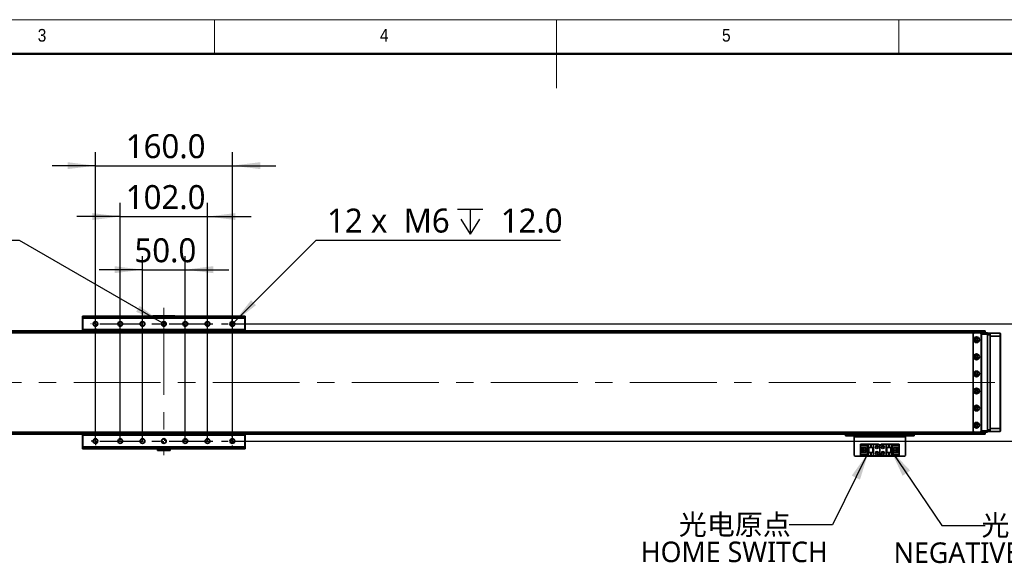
# Model space of a CAD drawing. Header units: millimetres. Extents: x 40 to 3320, y 40 to 2336.
# Tile 5 of 8: x 1052 to 2203, y 1700 to 2336. Entities that reach past the tile are written whole.
import ezdxf

# ---------------------------------------------------------------- set-up
doc = ezdxf.new("R2010")
doc.units = ezdxf.units.MM
doc.header["$LTSCALE"] = 8
doc.linetypes.add('CENTER', pattern=[10.16, 6.35, -1.27, 1.27, -1.27])
doc.linetypes.add('CENTERX2', pattern=[20.32, 12.7, -2.54, 2.54, -2.54])
doc.layers.add('中心线', color=1, linetype='CENTER')
doc.layers.add('标注', color=7, linetype='Continuous')
doc.styles.add('SLDTEXTSTYLE0', font='MSYH.TTC', dxfattribs={"bigfont": 'bigfont'})
doc.styles.add('SLDTEXTSTYLE1', font='GOTHIC.TTF', dxfattribs={"width": 0.913})
doc.styles.add('SLDTEXTSTYLE10', font='MSYH.TTC')
doc.styles.get("Standard").update_dxf_attribs({"font": 'MSYH.TTC'})
doc.dimstyles.new('SLDDIMSTYLE0', dxfattribs={"dimtxt": 28, "dimasz": 32.64, "dimexe": 0, "dimexo": 0.0625, "dimgap": 7, "dimtad": 2, "dimrnd": 1e-09, "dimzin": 4, "dimdsep": 46, "dimtxsty": 'SLDTEXTSTYLE10', "dimsah": 1, "dimcen": 0.09, "dimadec": 0, "dimazin": 1, "dimtfac": 1, "dimtmove": 0, "dimatfit": 0, "dimfxl": 0, "dimfrac": 2, "dimtolj": 1, "dimtzin": 12, "dimarcsym": 0})
doc.dimstyles.new('SLDDIMSTYLE1', dxfattribs={"dimtxt": 0.18, "dimasz": 32.64, "dimexe": 0, "dimexo": 0.0625, "dimgap": 0, "dimtad": 0, "dimtih": 1, "dimtoh": 1, "dimdec": 0, "dimrnd": 1e-09, "dimzin": 0, "dimdsep": 46, "dimtxsty": 'Standard', "dimsah": 1, "dimcen": 0.09, "dimadec": 0, "dimazin": 0, "dimtfac": 32.64, "dimtdec": 0, "dimtofl": 0, "dimtmove": 0, "dimatfit": 3, "dimfxl": 0, "dimfrac": 2, "dimtolj": 1, "dimtzin": 0, "dimarcsym": 0})
doc.dimstyles.new('SLDDIMSTYLE3', dxfattribs={"dimtxt": 28, "dimasz": 32.64, "dimexe": 0, "dimexo": 0.0625, "dimgap": 7, "dimtad": 0, "dimtih": 1, "dimtoh": 1, "dimdec": 6, "dimrnd": 1e-09, "dimzin": 12, "dimdsep": 46, "dimtxsty": 'SLDTEXTSTYLE10', "dimblk1": 'NONE', "dimsah": 1, "dimcen": 0, "dimadec": 0, "dimazin": 3, "dimtfac": 1, "dimtmove": 0, "dimatfit": 3, "dimldrblk": 'NONE', "dimfxl": 0, "dimfrac": 2, "dimtolj": 1, "dimtzin": 12, "dimarcsym": 0})
doc.dimstyles.new('SLDDIMSTYLE4', dxfattribs={"dimtxt": 28, "dimasz": 32.64, "dimexe": 0, "dimexo": 0.0625, "dimgap": 7, "dimtad": 0, "dimtih": 1, "dimtoh": 1, "dimdec": 1, "dimrnd": 1e-09, "dimzin": 4, "dimdsep": 46, "dimtxsty": 'SLDTEXTSTYLE10', "dimblk1": 'NONE', "dimsah": 1, "dimcen": 0, "dimadec": 0, "dimazin": 1, "dimtfac": 1, "dimtmove": 0, "dimatfit": 3, "dimldrblk": 'NONE', "dimfxl": 0, "dimfrac": 2, "dimtolj": 1, "dimtzin": 12, "dimarcsym": 0})

# ---------------------------------------------------------------- blocks, each defined once
blk = doc.blocks.new('SW_SYMBOL_HOLE_DEPTH')
at = {"layer": '标注', "color": 0}
for p, q in [((0, 7000), (6400, 7000)), ((3200, 7000), (3200, 600)), ((800, 4440), (3200, 600)), ((5600, 4440), (3200, 600))]:
    blk.add_line(p, q, dxfattribs=at)
blk = doc.blocks.new('_D_12')
at = {"layer": '标注', "color": 1}
for p, q in [((1302.6, 1982.1), (1398.9, 2078.4)), ((1398.9, 2078.4), (1684.4, 2078.4)), ((1299.1, 1978.6), (1302.6, 1982.1))]:
    blk.add_line(p, q, dxfattribs=at)
blk.add_solid([(1302.6, 1982.1), (1328.6, 2002.3), (1322.8, 2008.1)], dxfattribs=at)
at = {"layer": '标注', "color": 1, "xscale": 0.004592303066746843, "yscale": 0.004592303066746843, "zscale": 0.004592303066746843}
blk.add_blockref('SW_SYMBOL_HOLE_DEPTH', (1564.2, 2082.5), dxfattribs=at)
at = {"layer": '标注', "color": 1, "char_height": 28, "attachment_point": 1, "style": 'SLDTEXTSTYLE10'}
for s, insert in [('12 x  M6 ', (1411.6, 2115.1)), (' 12.0', (1605.2, 2115.1))]:
    blk.add_mtext(s, dxfattribs=dict(at, insert=insert))
blk = doc.blocks.new('_None')
blk = doc.blocks.new('_D_13')
at = {"layer": '标注', "color": 102}
for p, q in [((1052, 2077.8), (711.8, 2077.8)), ((1218.7, 1981.6), (1052, 2077.8)), ((1223, 1979.1), (1218.7, 1981.6))]:
    blk.add_line(p, q, dxfattribs=at)
blk.add_solid([(1218.7, 1981.6), (1192.5, 2001.4), (1188.4, 1994.4)], dxfattribs=at)
at = {"layer": '标注', "color": 102, "xscale": 0.004592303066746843, "yscale": 0.004592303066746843, "zscale": 0.004592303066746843}
blk.add_blockref('SW_SYMBOL_HOLE_DEPTH', (939.4, 2081.9), dxfattribs=at)
at = {"layer": '标注', "color": 102, "char_height": 28, "attachment_point": 1, "style": 'SLDTEXTSTYLE10'}
for s, insert in [('2 x ', (711.8, 2114.5)), ('%%c', (769.9, 2114.3)), (' 5.0 H7 ', (813.1, 2114.5)), (' 6.0', (980.4, 2114.5))]:
    blk.add_mtext(s, dxfattribs=dict(at, insert=insert))
blk = doc.blocks.new('_D_14')
at = {"layer": '标注', "color": 1}
for p, q in [((1140.9, 1843.3), (1140.9, 2181.3)), ((1300.9, 1843.3), (1300.9, 2181.3)), ((1140.9, 2165.3), (1090.1, 2165.3)), ((1140.9, 2165.3), (1300.9, 2165.3)), ((1300.9, 2165.3), (1351.7, 2165.3))]:
    blk.add_line(p, q, dxfattribs=at)
for points in [[(1140.9, 2165.3), (1108.2, 2169.4), (1108.2, 2161.3)], [(1300.9, 2165.3), (1333.5, 2161.3), (1333.5, 2169.4)]]:
    blk.add_solid(points, dxfattribs=at)
at = {"layer": '标注', "color": 1, "insert": (1176.3, 2202.1), "char_height": 28, "attachment_point": 1, "style": 'SLDTEXTSTYLE10'}
blk.add_mtext('160.0', dxfattribs=at)
blk = doc.blocks.new('_D_15')
at = {"layer": '标注', "color": 1}
for p, q in [((1169.9, 1843.3), (1169.9, 2121.8)), ((1271.9, 1843.3), (1271.9, 2121.8)), ((1169.9, 2105.8), (1119.1, 2105.8)), ((1169.9, 2105.8), (1271.9, 2105.8)), ((1271.9, 2105.8), (1322.7, 2105.8))]:
    blk.add_line(p, q, dxfattribs=at)
for points in [[(1169.9, 2105.8), (1137.2, 2109.9), (1137.2, 2101.8)], [(1271.9, 2105.8), (1304.5, 2101.8), (1304.5, 2109.9)]]:
    blk.add_solid(points, dxfattribs=at)
at = {"layer": '标注', "color": 1, "insert": (1176.3, 2142.6), "char_height": 28, "attachment_point": 1, "style": 'SLDTEXTSTYLE10'}
blk.add_mtext('102.0', dxfattribs=at)
blk = doc.blocks.new('_D_16')
at = {"layer": '标注', "color": 1}
for p, q in [((1195.9, 1843.3), (1195.9, 2059.7)), ((1245.9, 1843.3), (1245.9, 2059.7)), ((1195.9, 2043.7), (1145.1, 2043.7)), ((1195.9, 2043.7), (1245.9, 2043.7)), ((1245.9, 2043.7), (1296.7, 2043.7))]:
    blk.add_line(p, q, dxfattribs=at)
for points in [[(1195.9, 2043.7), (1163.2, 2047.8), (1163.2, 2039.6)], [(1245.9, 2043.7), (1278.5, 2039.6), (1278.5, 2047.8)]]:
    blk.add_solid(points, dxfattribs=at)
at = {"layer": '标注', "color": 1, "insert": (1186.4, 2080.4), "char_height": 28, "attachment_point": 1, "style": 'SLDTEXTSTYLE10'}
blk.add_mtext('50.0', dxfattribs=at)
blk = doc.blocks.new('_D_17')
at = {"layer": '标注', "color": 1}
for p, q in [((2278.9, 1980.3), (2278.9, 2031.1)), ((1300.9, 1980.3), (2294.9, 1980.3)), ((2278.9, 1980.3), (2278.9, 1843.3)), ((1300.9, 1843.3), (2294.9, 1843.3)), ((2278.9, 1843.3), (2278.9, 1792.5))]:
    blk.add_line(p, q, dxfattribs=at)
for points in [[(2278.9, 1980.3), (2282.9, 2013), (2274.8, 2013)], [(2278.9, 1843.3), (2274.8, 1810.7), (2282.9, 1810.7)]]:
    blk.add_solid(points, dxfattribs=at)
at = {"layer": '标注', "color": 1, "insert": (2242.1, 1867.2), "char_height": 28, "attachment_point": 1, "rotation": 90, "style": 'SLDTEXTSTYLE10'}
blk.add_mtext('137.0', dxfattribs=at)
blk = doc.blocks.new('SW_NOTE_0_6')
at = {"color": 0, "linetype": 'Continuous', "lineweight": 0, "char_height": 24, "attachment_point": 2}
for s, insert, style in [('光电原点', (-63.5, 12.2), 'SLDTEXTSTYLE0'), ('HOME SWITCH', (-64.1, -19.8), 'SLDTEXTSTYLE10')]:
    blk.add_mtext(s, dxfattribs=dict(at, insert=insert, style=style))
blk = doc.blocks.new('SW_NOTE_0_7')
at = {"color": 0, "linetype": 'Continuous', "lineweight": 0, "char_height": 24, "attachment_point": 2}
for s, insert, style in [('光电负限位', (77.4, 12.2), 'SLDTEXTSTYLE0'), ('NEGATIVE LIMIT SWITCH', (75.2, -19.8), 'SLDTEXTSTYLE10')]:
    blk.add_mtext(s, dxfattribs=dict(at, insert=insert, style=style))
blk = doc.blocks.new('SW_CENTERMARKSYMBOL_0')
at = {"layer": '中心线', "color": 0}
for p, q in [((-5, 0), (-5.3, 0)), ((0, 0), (-2.5, 0)), ((0, 5), (0, 5.3)), ((0, 0), (0, 2.5)), ((0, 0), (0, -2.5)), ((0, 0), (2.5, 0)), ((5, 0), (155, 0)), ((160, 0), (157.5, 0)), ((160, 2.5), (160, 5)), ((160, 0), (160, 2.5)), ((160, 0), (160, -2.5)), ((160, 0), (162.5, 0)), ((162.5, 0), (165, 0)), ((0, -5), (0, -5.3)), ((160, -2.5), (160, -5))]:
    blk.add_line(p, q, dxfattribs=at)
blk = doc.blocks.new('SW_CENTERMARKSYMBOL_1')
at = {"layer": '中心线', "color": 0}
for p, q in [((-2.5, 0), (-5, 0)), ((0, 0), (-2.5, 0)), ((0, 2.5), (0, 5)), ((0, 0), (0, 2.5)), ((0, 0), (0, -2.5)), ((0, 0), (2.5, 0)), ((5, 0), (155, 0)), ((160, 0), (157.5, 0)), ((160, 5), (160, 5.3)), ((160, 0), (160, 2.5)), ((160, 0), (160, -2.5)), ((160, 0), (162.5, 0)), ((165, 0), (165.3, 0)), ((0, -2.5), (0, -5)), ((160, -5), (160, -5.3))]:
    blk.add_line(p, q, dxfattribs=at)
blk = doc.blocks.new('SW_DOWELSYMBOL_0')
at = {"linetype": 'Continuous', "lineweight": 0}
h = blk.add_hatch(color=0, dxfattribs=at)
edge = h.paths.add_edge_path(flags=0)
edge.add_arc((0, 0), 2.5, 180, 270)
edge.add_line((0, -2.5), (0, 0))
edge.add_line((0, 0), (-2.5, 0))
h = blk.add_hatch(color=0, dxfattribs=at)
edge = h.paths.add_edge_path(flags=0)
edge.add_arc((0, 0), 2.5, 0, 90)
edge.add_line((0, 2.5), (0, 0))
edge.add_line((0, 0), (2.5, 0))
at = {"color": 0, "linetype": 'Continuous', "lineweight": 0}
blk.add_circle((0, 0), 2.5, dxfattribs=at)
blk = doc.blocks.new('SW_DOWELSYMBOL_1')
at = {"linetype": 'Continuous', "lineweight": 0}
h = blk.add_hatch(color=0, dxfattribs=at)
edge = h.paths.add_edge_path(flags=0)
edge.add_arc((0, 0), 2.5, 180, 270)
edge.add_line((0, -2.5), (0, 0))
edge.add_line((0, 0), (-2.5, 0))
h = blk.add_hatch(color=0, dxfattribs=at)
edge = h.paths.add_edge_path(flags=0)
edge.add_arc((0, 0), 2.5, 0, 90)
edge.add_line((0, 2.5), (0, 0))
edge.add_line((0, 0), (2.5, 0))
at = {"color": 0, "linetype": 'Continuous', "lineweight": 0}
blk.add_circle((0, 0), 2.5, dxfattribs=at)

msp = doc.modelspace()

# ---------------------------------------------------------------- linework, layer by layer
at = {"color": 7, "linetype": 'Continuous', "lineweight": 18}
for p, q in [((3320, 2336), (40, 2336)), ((1280, 2296), (1280, 2336)), ((1680, 2336), (1680, 2256)), ((2080, 2296), (2080, 2336)), ((80, 2296), (3280, 2296))]:
    msp.add_line(p, q, dxfattribs=at)
at = {"color": 7, "linetype": 'Continuous', "lineweight": 50}
msp.add_line((3280, 2296), (80, 2296), dxfattribs=at)
at = {"color": 7, "linetype": 'Continuous', "lineweight": 35}
for p, q in [((1125.8617835, 1989.3462688), (1126.8617855, 1989.3462688)), ((1125.8617835, 1988.3462667), (1125.8617835, 1989.3462688)), ((1126.8617855, 1988.3462667), (1125.8617835, 1988.3462667)), ((1125.8617835, 1988.3462667), (1125.8617835, 1987.3462722)), ((1126.1617811, 1987.3462722), (1125.8617835, 1987.0462671)), ((1125.8617835, 1973.6462675), (1125.8617835, 1987.0462671)), ((1126.1617811, 1987.0462671), (1125.8617835, 1987.0462671)), ((1126.1617811, 1987.0462671), (1126.1617811, 1987.3462722)), ((1126.1617811, 1987.3462722), (1315.5617835, 1987.3462722)), ((1126.1617811, 1987.0462671), (1126.1617811, 1973.6462675)), ((1315.5617835, 1987.0462671), (1126.1617811, 1987.0462671)), ((1126.8617855, 1989.3462688), (1127.8617801, 1989.3462688)), ((1126.8617855, 1988.3462667), (1126.8617855, 1989.3462688)), ((1127.8617801, 1988.3462667), (1126.8617855, 1988.3462667)), ((1126.8617855, 1988.3462667), (1126.8617855, 1987.3462722)), ((1313.8617845, 1989.3462688), (1127.8617801, 1989.3462688)), ((1127.8617801, 1988.3472651), (1127.8617801, 1989.3462688)), ((1127.8617801, 1988.3452684), (1127.8617801, 1988.3472651)), ((1127.8617801, 1988.3462667), (1127.8617801, 1988.3452684)), ((1127.8617801, 1987.3462722), (1127.8617801, 1988.3452684)), ((1208.3617821, 1989.7462681), (1208.3617821, 1989.4462704)), ((1208.3617821, 1989.7462681), (1233.3617825, 1989.7462681)), ((1233.3617825, 1989.4462704), (1208.3617821, 1989.4462704)), ((1233.3617825, 1989.7462681), (1233.3617825, 1989.4462704)), ((1313.8617845, 1989.3462688), (1313.8617845, 1988.3472651)), ((1313.8617845, 1989.3462688), (1314.8617791, 1989.3462688)), ((1313.8617845, 1988.3472651), (1313.8617845, 1988.3452684)), ((1314.8617791, 1988.3462667), (1313.8617845, 1988.3462667)), ((1313.8617845, 1988.3462667), (1313.8617845, 1988.3452684)), ((1313.8617845, 1988.3452684), (1313.8617845, 1987.3462722)), ((1314.8617791, 1989.3462688), (1314.8617791, 1988.3462667)), ((1314.8617791, 1989.3462688), (1315.8617811, 1989.3462688)), ((1314.8617791, 1988.3462667), (1314.8617791, 1987.3462722)), ((1315.8617811, 1988.3462667), (1314.8617791, 1988.3462667)), ((1315.5617835, 1987.0462671), (1315.5617835, 1987.3462722)), ((1315.8617811, 1987.0462671), (1315.5617835, 1987.3462722)), ((1315.5617835, 1973.6462675), (1315.5617835, 1987.0462671)), ((1315.8617811, 1987.0462671), (1315.5617835, 1987.0462671)), ((1315.8617811, 1989.3462688), (1315.8617811, 1988.3462667)), ((1315.8617811, 1988.3462667), (1315.8617811, 1987.3462722)), ((1315.8617811, 1987.0462671), (1315.8617811, 1973.6462675)), ((260.8618038, 1972.3462678), (1125.8617835, 1972.3462678)), ((2167.861809, 1969.8462665), (273.8617556, 1969.8462665)), ((1126.1617811, 1973.6462675), (1125.8617835, 1973.6462675)), ((1126.1617811, 1973.3462699), (1125.8617835, 1973.6462675)), ((1125.8617835, 1971.3462695), (1125.8617835, 1973.6462675)), ((1125.8617835, 1971.3462695), (1126.1617811, 1971.3462695)), ((1125.8617835, 1969.8462665), (1125.8617835, 1971.3462695)), ((1126.1617811, 1973.6462675), (1315.5617835, 1973.6462675)), ((1126.1617811, 1973.3462699), (1126.1617811, 1973.6462675)), ((1315.5617835, 1973.3462699), (1126.1617811, 1973.3462699)), ((1126.1617811, 1973.3462699), (1126.1617811, 1971.3462695)), ((1315.5617835, 1971.3462695), (1126.1617811, 1971.3462695)), ((1126.1617811, 1971.3462695), (1126.1617811, 1969.8462665)), ((1315.5617835, 1973.3462699), (1315.5617835, 1973.6462675)), ((1315.8617811, 1973.6462675), (1315.5617835, 1973.6462675)), ((1315.5617835, 1973.3462699), (1315.8617811, 1973.6462675)), ((1315.5617835, 1971.3462695), (1315.5617835, 1973.3462699)), ((1315.5617835, 1971.3462695), (1315.8617811, 1971.3462695)), ((1315.5617835, 1969.8462665), (1315.5617835, 1971.3462695)), ((1315.8617811, 1973.6462675), (1315.8617811, 1971.3462695)), ((1315.8617811, 1972.3462678), (2180.8617609, 1972.3462678)), ((1315.8617811, 1971.3462695), (1315.8617811, 1969.8462665)), ((2167.861809, 1969.8462665), (2166.8617623, 1968.8462682)), ((2166.8617623, 1968.8462682), (2166.8617623, 1854.8462681)), ((2175.3618019, 1969.8462665), (2167.861809, 1969.8462665)), ((2176.361789, 1969.8462665), (2175.3618019, 1969.8462665)), ((2176.361789, 1968.8462682), (2175.3618019, 1969.8462665)), ((2176.361789, 1969.8462665), (2176.361789, 1968.8462682)), ((2176.361789, 1969.8462665), (2176.8617527, 1969.8462665)), ((2176.361789, 1854.8462681), (2176.361789, 1968.8462682)), ((2176.8617527, 1969.8462665), (2183.8617818, 1969.8462665)), ((2176.8617527, 1968.3462672), (2176.8617527, 1969.8462665)), ((2183.8617818, 1968.3462672), (2176.8617527, 1968.3462672)), ((2176.8617527, 1855.3462691), (2176.8617527, 1968.3462672)), ((2180.8617609, 1972.0462702), (2180.8617609, 1972.3462678)), ((2180.8617609, 1971.9226055), (2180.8617609, 1972.0462702)), ((2180.8617609, 1971.7615835), (2180.8617609, 1971.9226055)), ((2180.8617609, 1969.8462665), (2180.8617609, 1971.7615835)), ((2183.8617818, 1969.8462665), (2183.8617818, 1968.3462672)), ((2183.8617818, 1969.3462692), (2186.8618028, 1969.3462692)), ((2183.8617818, 1855.3462691), (2183.8617818, 1968.3462672)), ((2186.8618028, 1969.3462692), (2186.8618028, 1965.8462696)), ((2198.3618038, 1969.3462692), (2186.8618028, 1969.3462692)), ((2198.3618038, 1965.8462696), (2198.3618038, 1969.3462692)), ((2198.3618038, 1969.3462692), (2198.8617675, 1968.8462682)), ((2198.8617675, 1968.8462682), (2198.8617675, 1965.8462696)), ((2198.3618038, 1965.8462696), (2186.8618028, 1965.8462696)), ((2186.8618028, 1965.8462696), (2186.8618028, 1857.8462668)), ((2198.3618038, 1857.8462668), (2198.3618038, 1965.8462696)), ((2198.3618038, 1965.8462696), (2198.8617675, 1965.8462696)), ((2198.8617675, 1965.8462696), (2198.8617675, 1857.8462668)), ((2167.861809, 1853.8462698), (273.8617556, 1853.8462698)), ((1125.8617835, 1852.3462705), (1125.8617835, 1853.8462698)), ((1126.1617811, 1853.8462698), (1126.1617811, 1852.3462705)), ((1315.5617835, 1852.3462705), (1315.5617835, 1853.8462698)), ((1315.8617811, 1853.8462698), (1315.8617811, 1852.3462705)), ((2166.8617623, 1854.8462681), (2167.861809, 1853.8462698)), ((2167.861809, 1853.8462698), (2175.3618019, 1853.8462698)), ((2175.3618019, 1853.8462698), (2176.361789, 1854.8462681)), ((2176.361789, 1853.8462698), (2175.3618019, 1853.8462698)), ((2176.361789, 1854.8462681), (2176.361789, 1853.8462698)), ((2176.8617527, 1853.8462698), (2176.361789, 1853.8462698)), ((2176.8617527, 1855.3462691), (2183.8617818, 1855.3462691)), ((2176.8617527, 1853.8462698), (2176.8617527, 1855.3462691)), ((2183.8617818, 1853.8462698), (2176.8617527, 1853.8462698)), ((2180.8617609, 1851.9309528), (2180.8617609, 1853.8462698)), ((2183.8617818, 1855.3462691), (2183.8617818, 1853.8462698)), ((2186.8618028, 1854.3462671), (2183.8617818, 1854.3462671)), ((2198.3618038, 1857.8462668), (2186.8618028, 1857.8462668)), ((2186.8618028, 1857.8462668), (2186.8618028, 1854.3462671)), ((2198.3618038, 1854.3462671), (2186.8618028, 1854.3462671)), ((2198.3618038, 1857.8462668), (2198.8617675, 1857.8462668)), ((2198.3618038, 1854.3462671), (2198.3618038, 1857.8462668)), ((2198.3618038, 1854.3462671), (2198.8617675, 1854.8462681)), ((2198.8617675, 1857.8462668), (2198.8617675, 1854.8462681)), ((260.8618038, 1851.3462685), (1125.8617835, 1851.3462685)), ((1125.8617835, 1852.3462705), (1126.1617811, 1852.3462705)), ((1125.8617835, 1850.0462688), (1125.8617835, 1852.3462705)), ((1125.8617835, 1850.0462688), (1126.1617811, 1850.3462702)), ((1125.8617835, 1836.6462692), (1125.8617835, 1850.0462688)), ((1125.8617835, 1850.0462688), (1126.1617811, 1850.0462688)), ((1126.1617811, 1852.3462705), (1126.1617811, 1850.3462702)), ((1315.5617835, 1852.3462705), (1126.1617811, 1852.3462705)), ((1126.1617811, 1850.0462688), (1126.1617811, 1850.3462702)), ((1126.1617811, 1850.3462702), (1315.5617835, 1850.3462702)), ((1126.1617811, 1850.0462688), (1126.1617811, 1836.6462692)), ((1315.5617835, 1850.0462688), (1126.1617811, 1850.0462688)), ((1315.5617835, 1850.3462702), (1315.5617835, 1852.3462705)), ((1315.5617835, 1852.3462705), (1315.8617811, 1852.3462705)), ((1315.5617835, 1850.0462688), (1315.5617835, 1850.3462702)), ((1315.8617811, 1850.0462688), (1315.5617835, 1850.3462702)), ((1315.5617835, 1836.6462692), (1315.5617835, 1850.0462688)), ((1315.5617835, 1850.0462688), (1315.8617811, 1850.0462688)), ((1315.8617811, 1852.3462705), (1315.8617811, 1850.0462688)), ((1315.8617811, 1851.3462685), (2180.8617609, 1851.3462685)), ((1315.8617811, 1850.0462688), (1315.8617811, 1836.6462692)), ((2017.8617732, 1849.3462682), (2017.8617732, 1851.3462648)), ((2018.8617604, 1849.3462682), (2017.8617732, 1849.3462682)), ((2018.8617604, 1851.3462648), (2018.8617604, 1849.3462682)), ((2096.8617694, 1849.3462682), (2018.8617604, 1849.3462682)), ((2027.8617637, 1849.3462682), (2027.8617637, 1848.3462661)), ((2027.8617637, 1848.3462661), (2087.8617661, 1848.3462661)), ((2027.8617637, 1826.5462696), (2027.8617637, 1848.3462661)), ((2087.8617661, 1848.3462661), (2087.8617661, 1849.3462682)), ((2087.8617661, 1848.3462661), (2087.8617661, 1826.5462696)), ((2096.8617694, 1849.3462682), (2096.8617694, 1851.3462648)), ((2097.8617566, 1849.3462682), (2096.8617694, 1849.3462682)), ((2097.8617566, 1851.3462648), (2097.8617566, 1849.3462682)), ((2180.8617609, 1851.7699309), (2180.8617609, 1851.9309528)), ((2180.8617609, 1851.6462661), (2180.8617609, 1851.7699309)), ((2180.8617609, 1851.3462685), (2180.8617609, 1851.6462661)), ((1125.8617835, 1836.6462692), (1126.1617811, 1836.6462692)), ((1125.8617835, 1836.6462692), (1126.1617811, 1836.3462716)), ((1125.8617835, 1835.3462696), (1125.8617835, 1836.3462716)), ((1125.8617835, 1835.3462696), (1126.8617855, 1835.3462696)), ((1125.8617835, 1834.3462676), (1125.8617835, 1835.3462696)), ((1126.8617855, 1834.3462676), (1125.8617835, 1834.3462676)), ((1126.1617811, 1836.3462716), (1126.1617811, 1836.6462692)), ((1126.1617811, 1836.6462692), (1315.5617835, 1836.6462692)), ((1315.5617835, 1836.3462716), (1126.1617811, 1836.3462716)), ((1126.8617855, 1835.3462696), (1126.8617855, 1836.3462716)), ((1126.8617855, 1835.3462696), (1127.8617801, 1835.3462696)), ((1126.8617855, 1834.3462676), (1126.8617855, 1835.3462696)), ((1127.8617801, 1834.3462676), (1126.8617855, 1834.3462676)), ((1127.8617801, 1835.347268), (1127.8617801, 1836.3462716)), ((1127.8617801, 1835.3452712), (1127.8617801, 1835.347268)), ((1127.8617801, 1835.3462696), (1127.8617801, 1835.347268)), ((1127.8617801, 1834.3462676), (1127.8617801, 1835.3452712)), ((1313.8617845, 1834.3462676), (1127.8617801, 1834.3462676)), ((1213.3617825, 1834.3462676), (1213.3617825, 1832.346271)), ((1213.3617825, 1832.346271), (1228.3617821, 1832.346271)), ((1228.3617821, 1834.3462676), (1228.3617821, 1832.346271)), ((1313.8617845, 1835.347268), (1313.8617845, 1836.3462716)), ((1313.8617845, 1835.3452712), (1313.8617845, 1835.347268)), ((1313.8617845, 1835.3462696), (1313.8617845, 1835.347268)), ((1313.8617845, 1835.3462696), (1314.8617791, 1835.3462696)), ((1313.8617845, 1834.3462676), (1313.8617845, 1835.3452712)), ((1314.8617791, 1834.3462676), (1313.8617845, 1834.3462676)), ((1314.8617791, 1835.3462696), (1314.8617791, 1836.3462716)), ((1314.8617791, 1835.3462696), (1314.8617791, 1834.3462676)), ((1314.8617791, 1835.3462696), (1315.8617811, 1835.3462696)), ((1315.8617811, 1834.3462676), (1314.8617791, 1834.3462676)), ((1315.5617835, 1836.6462692), (1315.8617811, 1836.6462692)), ((1315.5617835, 1836.3462716), (1315.8617811, 1836.6462692)), ((1315.5617835, 1836.3462716), (1315.5617835, 1836.6462692)), ((1315.8617811, 1835.3462696), (1315.8617811, 1836.3462716)), ((1315.8617811, 1835.3462696), (1315.8617811, 1834.3462676)), ((2035.161783, 1838.7462675), (2035.161783, 1839.5462662)), ((2035.161783, 1839.5462662), (2044.3617599, 1839.5462662)), ((2043.4617894, 1838.7462675), (2035.161783, 1838.7462675)), ((2035.161783, 1838.7462675), (2035.161783, 1838.2462665)), ((2042.961766, 1838.2462665), (2035.161783, 1838.2462665)), ((2035.161783, 1835.6462672), (2035.161783, 1838.2462665)), ((2035.161783, 1835.6462672), (2041.3617985, 1835.6462672)), ((2035.161783, 1830.0462693), (2035.161783, 1835.6462672)), ((2036.4617603, 1830.0462693), (2036.4617603, 1835.6462672)), ((2036.9617836, 1835.2962687), (2036.9617836, 1835.6462672)), ((2041.3617985, 1835.2962687), (2036.9617836, 1835.2962687)), ((2036.9617836, 1830.3962678), (2036.9617836, 1835.2962687)), ((2036.9617836, 1830.0462693), (2036.9617836, 1830.3962678)), ((2036.9617836, 1830.3962678), (2041.3617985, 1830.3962678)), ((2037.9217761, 1833.6462632), (2037.9217761, 1832.0462659)), ((2039.7617714, 1833.6462632), (2037.9217761, 1833.6462632)), ((2037.9217761, 1832.0462659), (2039.7617714, 1832.0462659)), ((2039.7617714, 1833.6462632), (2039.7617714, 1832.0462659)), ((2041.3617985, 1835.6462672), (2041.3617985, 1830.0462693)), ((2042.961766, 1838.2462665), (2043.4617894, 1838.7462675)), ((2042.961766, 1827.44627), (2042.961766, 1838.2462665)), ((2043.4617894, 1826.946269), (2043.4617894, 1838.7462675)), ((2044.3617599, 1839.5462662), (2050.3618019, 1839.5462662)), ((2044.3617599, 1839.5462662), (2044.3617599, 1835.8462632)), ((2044.3617599, 1835.8462632), (2050.3618019, 1835.8462632)), ((2044.3617599, 1835.8462632), (2044.3617599, 1829.8462659)), ((2044.8617833, 1835.8462632), (2044.8617833, 1829.8462659)), ((2045.1617734, 1835.8462632), (2045.1617734, 1829.8462659)), ((2046.7618005, 1838.0462631), (2046.9617741, 1838.0462631)), ((2047.3617809, 1836.8462652), (2046.7618005, 1838.0462631)), ((2046.9617741, 1838.4462699), (2047.7617876, 1838.4462699)), ((2046.9617741, 1838.0462631), (2046.9617741, 1838.4462699)), ((2047.9617612, 1838.0462631), (2047.3617809, 1836.8462652)), ((2047.7617876, 1838.4462699), (2047.7617876, 1838.0462631)), ((2047.7617876, 1838.0462631), (2047.9617612, 1838.0462631)), ((2049.5617883, 1829.8462659), (2049.5617883, 1835.8462632)), ((2049.8617785, 1829.8462659), (2049.8617785, 1835.8462632)), ((2050.3618019, 1839.5462662), (2050.3618019, 1835.8462632)), ((2050.3618019, 1839.5462662), (2055.8617609, 1839.5462662)), ((2050.3618019, 1835.8462632), (2050.3618019, 1829.8462659)), ((2057.8617947, 1828.1462669), (2057.8617947, 1837.5462696)), ((2059.861769, 1839.5462662), (2065.3617876, 1839.5462662)), ((2065.3617876, 1835.8462632), (2065.3617876, 1839.5462662)), ((2065.3617876, 1839.5462662), (2071.3617699, 1839.5462662)), ((2065.3617876, 1835.8462632), (2071.3617699, 1835.8462632)), ((2065.3617876, 1829.8462659), (2065.3617876, 1835.8462632)), ((2065.8618109, 1835.8462632), (2065.8618109, 1829.8462659)), ((2066.1618011, 1835.8462632), (2066.1618011, 1829.8462659)), ((2067.7617686, 1837.2462645), (2068.3618085, 1838.4462699)), ((2067.9618018, 1837.2462645), (2067.7617686, 1837.2462645)), ((2067.9618018, 1836.8462652), (2067.9618018, 1837.2462645)), ((2068.7617557, 1836.8462652), (2067.9618018, 1836.8462652)), ((2068.3618085, 1838.4462699), (2068.9617889, 1837.2462645)), ((2068.7617557, 1837.2462645), (2068.7617557, 1836.8462652)), ((2068.9617889, 1837.2462645), (2068.7617557, 1837.2462645)), ((2070.5617564, 1829.8462659), (2070.5617564, 1835.8462632)), ((2070.8618061, 1829.8462659), (2070.8618061, 1835.8462632)), ((2071.3617699, 1835.8462632), (2071.3617699, 1839.5462662)), ((2071.3617699, 1839.5462662), (2080.5618064, 1839.5462662)), ((2071.3617699, 1829.8462659), (2071.3617699, 1835.8462632)), ((2080.5618064, 1838.7462675), (2072.2618, 1838.7462675)), ((2072.2618, 1838.7462675), (2072.7617638, 1838.2462665)), ((2072.2618, 1838.7462675), (2072.2618, 1826.946269)), ((2072.7617638, 1838.2462665), (2072.7617638, 1827.44627)), ((2080.5618064, 1838.2462665), (2072.7617638, 1838.2462665)), ((2074.3617909, 1835.6462672), (2080.5618064, 1835.6462672)), ((2074.3617909, 1830.0462693), (2074.3617909, 1835.6462672)), ((2078.7618058, 1835.2962687), (2074.3617909, 1835.2962687)), ((2074.3617909, 1830.3962678), (2078.7618058, 1830.3962678)), ((2075.9617584, 1832.0462659), (2075.9617584, 1833.6462632)), ((2077.8017538, 1833.6462632), (2075.9617584, 1833.6462632)), ((2075.9617584, 1832.0462659), (2077.8017538, 1832.0462659)), ((2077.8017538, 1832.0462659), (2077.8017538, 1833.6462632)), ((2078.7618058, 1835.6462672), (2078.7618058, 1835.2962687)), ((2078.7618058, 1835.2962687), (2078.7618058, 1830.3962678)), ((2078.7618058, 1830.3962678), (2078.7618058, 1830.0462693)), ((2079.2617695, 1835.6462672), (2079.2617695, 1830.0462693)), ((2080.5618064, 1839.5462662), (2080.5618064, 1838.7462675)), ((2080.5618064, 1838.2462665), (2080.5618064, 1838.7462675)), ((2080.5618064, 1838.2462665), (2080.5618064, 1835.6462672)), ((2080.5618064, 1835.6462672), (2080.5618064, 1830.0462693)), ((2027.8617637, 1826.5462696), (2028.8618104, 1825.5462676)), ((2086.861779, 1825.5462676), (2028.8618104, 1825.5462676)), ((2041.3617985, 1830.0462693), (2035.161783, 1830.0462693)), ((2035.161783, 1827.44627), (2035.161783, 1830.0462693)), ((2035.161783, 1827.44627), (2042.961766, 1827.44627)), ((2035.161783, 1827.44627), (2035.161783, 1826.946269)), ((2035.161783, 1826.946269), (2043.4617894, 1826.946269)), ((2035.161783, 1826.1462629), (2035.161783, 1826.946269)), ((2044.3617599, 1826.1462629), (2035.161783, 1826.1462629)), ((2043.4617894, 1826.946269), (2042.961766, 1827.44627)), ((2050.3618019, 1829.8462659), (2044.3617599, 1829.8462659)), ((2044.3617599, 1829.8462659), (2044.3617599, 1826.1462629)), ((2050.3618019, 1826.1462629), (2044.3617599, 1826.1462629)), ((2046.7618005, 1828.4462645), (2046.9617741, 1828.4462645)), ((2047.3617809, 1827.2462666), (2046.7618005, 1828.4462645)), ((2046.9617741, 1828.8462639), (2047.7617876, 1828.8462639)), ((2046.9617741, 1828.4462645), (2046.9617741, 1828.8462639)), ((2047.9617612, 1828.4462645), (2047.3617809, 1827.2462666)), ((2047.7617876, 1828.8462639), (2047.7617876, 1828.4462645)), ((2047.7617876, 1828.4462645), (2047.9617612, 1828.4462645)), ((2050.3618019, 1829.8462659), (2050.3618019, 1826.1462629)), ((2055.8617609, 1826.1462629), (2050.3618019, 1826.1462629)), ((2065.3617876, 1826.1462629), (2059.861769, 1826.1462629)), ((2065.3617876, 1826.1462629), (2065.3617876, 1829.8462659)), ((2071.3617699, 1829.8462659), (2065.3617876, 1829.8462659)), ((2071.3617699, 1826.1462629), (2065.3617876, 1826.1462629)), ((2067.7617686, 1827.6462659), (2068.3618085, 1828.8462639)), ((2067.9618018, 1827.6462659), (2067.7617686, 1827.6462659)), ((2067.9618018, 1827.2462666), (2067.9618018, 1827.6462659)), ((2068.7617557, 1827.2462666), (2067.9618018, 1827.2462666)), ((2068.3618085, 1828.8462639), (2068.9617889, 1827.6462659)), ((2068.7617557, 1827.6462659), (2068.7617557, 1827.2462666)), ((2068.9617889, 1827.6462659), (2068.7617557, 1827.6462659)), ((2071.3617699, 1826.1462629), (2071.3617699, 1829.8462659)), ((2080.5618064, 1826.1462629), (2071.3617699, 1826.1462629)), ((2072.7617638, 1827.44627), (2072.2618, 1826.946269)), ((2072.2618, 1826.946269), (2080.5618064, 1826.946269)), ((2072.7617638, 1827.44627), (2080.5618064, 1827.44627)), ((2080.5618064, 1830.0462693), (2074.3617909, 1830.0462693)), ((2080.5618064, 1830.0462693), (2080.5618064, 1827.44627)), ((2080.5618064, 1826.946269), (2080.5618064, 1827.44627)), ((2080.5618064, 1826.946269), (2080.5618064, 1826.1462629)), ((2086.861779, 1825.5462676), (2087.8617661, 1826.5462696))]:
    msp.add_line(p, q, dxfattribs=at)
at = {"color": 8, "linetype": 'Continuous', "lineweight": 35}
for p, q in [((1137.0131196, 1988.3472651), (1127.8617801, 1988.3472651)), ((1137.0104523, 1988.3452684), (1127.8617801, 1988.3452684)), ((1303.2131167, 1988.3472651), (1138.5104479, 1988.3472651)), ((1303.2104494, 1988.3452684), (1138.5131152, 1988.3452684)), ((1313.8617845, 1988.3472651), (1304.710445, 1988.3472651)), ((1313.8617845, 1988.3452684), (1304.7131123, 1988.3452684)), ((260.8618038, 1972.0462702), (1125.8617835, 1972.0462702)), ((260.8618038, 1971.9226055), (1125.8617835, 1971.9226055)), ((260.8618038, 1971.7615835), (1125.8617835, 1971.7615835)), ((1315.8617811, 1972.0462702), (2180.8617609, 1972.0462702)), ((1315.8617811, 1971.9226055), (2180.8617609, 1971.9226055)), ((1315.8617811, 1971.7615835), (2180.8617609, 1971.7615835)), ((2176.8617527, 1968.3462672), (2176.361789, 1968.3462672)), ((2186.8618028, 1967.3462689), (2183.8617818, 1967.3462689)), ((2176.361789, 1855.3462691), (2176.8617527, 1855.3462691)), ((2183.8617818, 1856.3462674), (2186.8618028, 1856.3462674)), ((260.8618038, 1851.9309528), (1125.8617835, 1851.9309528)), ((260.8618038, 1851.7699309), (1125.8617835, 1851.7699309)), ((260.8618038, 1851.6462661), (1125.8617835, 1851.6462661)), ((1315.8617811, 1851.9309528), (2180.8617609, 1851.9309528)), ((1315.8617811, 1851.7699309), (2180.8617609, 1851.7699309)), ((1315.8617811, 1851.6462661), (2180.8617609, 1851.6462661)), ((1198.110451, 1835.347268), (1127.8617801, 1835.347268)), ((1198.1131183, 1835.3452712), (1127.8617801, 1835.3452712)), ((1242.113118, 1835.3452712), (1199.6104466, 1835.3452712)), ((1242.1104507, 1835.347268), (1199.6131139, 1835.347268)), ((1313.8617845, 1835.3452712), (1243.6104463, 1835.3452712)), ((1313.8617845, 1835.347268), (1243.6131136, 1835.347268))]:
    msp.add_line(p, q, dxfattribs=at)
at = {"color": 7, "linetype": 'Continuous', "lineweight": 35}
for centre, radius in [((1140.8617823, 1980.3462688), 2.8), ((1140.8617823, 1980.3462688), 2.5), ((1169.8617823, 1980.3462688), 2.8), ((1169.8617823, 1980.3462688), 2.5), ((1195.8617823, 1980.3462688), 2.8), ((1195.8617823, 1980.3462688), 2.5), ((1220.8617823, 1980.3462688), 2.8), ((1220.8617823, 1980.3462688), 2.5), ((1245.8617823, 1980.3462688), 2.8), ((1245.8617823, 1980.3462688), 2.5), ((1271.8617823, 1980.3462688), 2.8), ((1271.8617823, 1980.3462688), 2.5), ((1300.8617823, 1980.3462688), 2.8), ((1300.8617823, 1980.3462688), 2.5), ((2170.8617823, 1961.846268), 3.36), ((2170.8617823, 1961.846268), 1.7), ((2170.8617823, 1961.846268), 1.25), ((2170.8617823, 1941.846268), 3.36), ((2170.8617823, 1941.846268), 1.7), ((2170.8617823, 1941.846268), 1.25), ((2170.8617823, 1921.846268), 3.36), ((2170.8617823, 1921.846268), 1.7), ((2170.8617823, 1921.846268), 1.25), ((2170.8617823, 1901.846268), 3.36), ((2170.8617823, 1901.846268), 1.7), ((2170.8617823, 1901.846268), 1.25), ((2170.8617823, 1881.846268), 3.36), ((2170.8617823, 1881.846268), 1.7), ((2170.8617823, 1881.846268), 1.25), ((2170.8617823, 1861.846268), 3.36), ((2170.8617823, 1861.846268), 1.7), ((2170.8617823, 1861.846268), 1.25), ((1140.8617823, 1843.3462688), 2.8), ((1140.8617823, 1843.3462688), 2.5), ((1169.8617823, 1843.3462688), 2.8), ((1169.8617823, 1843.3462688), 2.5), ((1195.8617823, 1843.3462688), 2.8), ((1195.8617823, 1843.3462688), 2.5), ((1220.8617823, 1843.3462688), 2.8), ((1220.8617823, 1843.3462688), 2.5), ((1245.8617823, 1843.3462688), 2.8), ((1245.8617823, 1843.3462688), 2.5), ((1271.8617823, 1843.3462688), 2.8), ((1271.8617823, 1843.3462688), 2.5), ((1300.8617823, 1843.3462688), 2.8), ((1300.8617823, 1843.3462688), 2.5), ((2054.3617823, 1836.3462664), 1.75), ((2054.3617823, 1829.3462664), 1.75), ((2061.3617823, 1836.3462664), 1.75), ((2061.3617823, 1829.3462664), 1.75)]:
    msp.add_circle(centre, radius, dxfattribs=at)
for centre, radius, start, end in [((1137.7617823, 1987.3462688), 1.25, 0, 180), ((1208.3617823, 1988.7462688), 1, 90, 143.130102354), ((1233.3617823, 1988.7462688), 1, 36.869897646, 90), ((1303.9617823, 1987.3462688), 1.25, 0, 180), ((1198.8617823, 1836.3462688), 1.25, 180, 0), ((1242.8617823, 1836.3462688), 1.25, 180, 0), ((2054.3617823, 1836.3462664), 1.25, 90, 270), ((2054.3617823, 1829.3462664), 1.25, 90, 270), ((2054.3617823, 1836.3462664), 1.25, 270, 90), ((2054.3617823, 1829.3462664), 1.25, 270, 90), ((2055.8617823, 1837.5462664), 2, 0, 90), ((2059.8617823, 1837.5462664), 2, 90, 180), ((2061.3617823, 1836.3462664), 1.25, 90, 270), ((2061.3617823, 1829.3462664), 1.25, 90, 270), ((2061.3617823, 1836.3462664), 1.25, 270, 90), ((2061.3617823, 1829.3462664), 1.25, 270, 90), ((2055.8617823, 1828.1462664), 2, 270, 0), ((2059.8617823, 1828.1462664), 2, 180, 270)]:
    msp.add_arc(centre, radius, start, end, dxfattribs=at)
at = {"color": 8, "linetype": 'Continuous', "lineweight": 35}
for centre, start, end in [((1208.3617823, 1988.7462688), 90, 121.0027191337), ((1233.3617823, 1988.7462688), 58.9972808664, 90)]:
    msp.add_arc(centre, 0.7, start, end, dxfattribs=at)
at = {"layer": '中心线', "color": 7, "linetype": 'CENTERX2', "lineweight": 18}
for p, q in [((1220.8617823, 1999.0597048), (1220.8617823, 1826.6462688)), ((2192.3617823, 1911.8462682), (249.3617823, 1911.8462682))]:
    msp.add_line(p, q, dxfattribs=at)

# ---------------------------------------------------------------- block references
at = {"color": 102, "linetype": 'Continuous', "lineweight": 0}
for name, p in [('SW_DOWELSYMBOL_1', (1220.8617823, 1980.3462688)), ('SW_DOWELSYMBOL_0', (1220.8617823, 1843.3462688))]:
    msp.add_blockref(name, p, dxfattribs=at)
at = {"color": 7, "linetype": 'Continuous', "lineweight": 0}
for name, p in [('SW_NOTE_0_6', (1951.7832725, 1745.5727603)), ('SW_NOTE_0_7', (2181.1036444, 1744.6169658))]:
    msp.add_blockref(name, p, dxfattribs=at)
at = {"layer": '中心线'}
for name, p in [('SW_CENTERMARKSYMBOL_0', (1140.8617823, 1980.3462688)), ('SW_CENTERMARKSYMBOL_1', (1140.8617823, 1843.3462688))]:
    msp.add_blockref(name, p, dxfattribs=at)

# ---------------------------------------------------------------- texts
at = {"color": 7, "linetype": 'Continuous', "lineweight": 0, "char_height": 14.8166667, "attachment_point": 1, "style": 'SLDTEXTSTYLE1'}
for s, insert in [('3', (1073.3333333, 2325.1704848)), ('4', (1473.3333333, 2325.1704848)), ('5', (1873.3333333, 2325.1704848))]:
    msp.add_mtext(s, dxfattribs=dict(at, insert=insert))

# ---------------------------------------------------------------- dimensions: what is measured, and where the dimension line sits
at = {"layer": '标注', "color": 1}
for base, p1, p2, angle, picture, middle in [((1300.8617823, 2165.3462694), (1140.8617823, 1843.3462688), (1300.8617823, 1843.3462688), 0, '_D_14', (1220.8617823, 2165.3462694)), ((1271.8617823, 2105.8453661), (1169.8617823, 1843.3462688), (1271.8617823, 1843.3462688), 0, '_D_15', (1220.8617823, 2105.8453661)), ((1245.8617823, 2043.7108738), (1195.8617823, 1843.3462688), (1245.8617823, 1843.3462688), 0, '_D_16', (1220.8617823, 2043.7108738)), ((2278.8617823, 1843.3462688), (1300.8617823, 1980.3462688), (1300.8617823, 1843.3462688), 90, '_D_17', (2278.8617823, 1911.8462688))]:
    dim = msp.add_linear_dim(base=base, p1=p1, p2=p2, angle=angle, dimstyle='SLDDIMSTYLE0', dxfattribs=at)
    dim.commit()
    dim.dimension.update_dxf_attribs({"geometry": picture, "text_midpoint": middle, "dimtype": 160})
at = {"layer": '标注', "color": 102}
dim = msp.add_diameter_dim_2p(p1=(1223.0269619, 1979.0964698), p2=(1218.6966028, 1981.5960678), text='2 x <> H7 {\\fGDT;x} 6.0\\P', dimstyle='SLDDIMSTYLE4', dxfattribs=at)
dim.commit()
dim.dimension.update_dxf_attribs({"geometry": '_D_13', "text_midpoint": (875.5451742, 2100.4360153), "dimtype": 163})
at = {"layer": '标注', "color": 1}
dim = msp.add_diameter_dim_2p(p1=(1299.0938269, 1978.5786903), p2=(1302.6297377, 1982.1138473), text='12 x  M6 {\\fGDT;x} 12.0\\P', dimstyle='SLDDIMSTYLE3', override={"dimpost": '<>'}, dxfattribs=at)
dim.commit()
dim.dimension.update_dxf_attribs({"geometry": '_D_12', "text_midpoint": (1548.0086704, 2100.9972311), "dimtype": 163})

# ---------------------------------------------------------------- leaders
at = {"color": 7, "linetype": 'Continuous', "lineweight": 0}
for points in [[(2070.5617823, 1832.8304221), (2130.3036444, 1744.6169658), (2181.1036444, 1744.6169658)], [(2044.3617823, 1829.8462664), (2002.5832725, 1745.5727603), (1951.7832725, 1745.5727603)]]:
    msp.add_leader(points, dimstyle='SLDDIMSTYLE1', dxfattribs=at)

doc.saveas('drawing.dxf')
